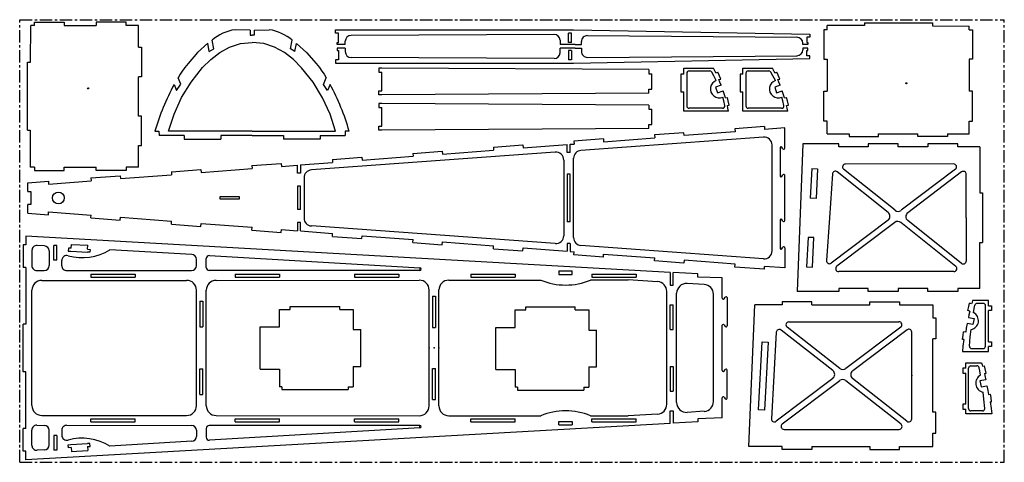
# Model space of a CAD drawing. Header units: millimetres. Extents: x 0 to 1000, y 0 to 450.
import ezdxf

# ---------------------------------------------------------------- set-up
doc = ezdxf.new("R2010")
doc.units = ezdxf.units.MM
doc.header["$PDSIZE"] = -1
doc.linetypes.add('CENTERX2', pattern=[20.32, 12.7, -2.54, 2.54, -2.54])

msp = doc.modelspace()

# ---------------------------------------------------------------- linework, layer by layer
at = {"color": 7, "linetype": 'CENTERX2'}
for p, q in [((0, 0), (0, 450)), ((0, 450), (1000, 450)), ((1000, 0), (1000, 450)), ((406.4, 197.7), (406.4, 195.1)), ((406.4, 35), (406.4, 37.5)), ((0, 0), (1000, 0))]:
    msp.add_line(p, q, dxfattribs=at)
at = {"color": 7, "linetype": 'Continuous'}
for p, q in [((11, 406.9), (11.3, 444.1)), ((15, 444.1), (11.3, 444.1)), ((15, 447.5), (45, 447.5)), ((15, 444.1), (15, 447.5)), ((45, 447.5), (45, 444.1)), ((45, 444.1), (77.5, 444.1)), ((108, 447.5), (77.5, 447.5)), ((77.5, 447.5), (77.5, 444.1)), ((108, 444.1), (108, 447.5)), ((120.6, 444.1), (108, 444.1)), ((120.6, 422), (120.6, 444.1)), ((858, 444.1), (820.2, 444.1)), ((820.2, 439.8), (820.2, 444.1)), ((858, 446.8), (858, 444.1)), ((858, 446.8), (927.1, 446.8)), ((927.1, 446.8), (927.1, 443.7)), ((927.1, 443.7), (964.3, 443.5)), ((964.3, 439.8), (964.3, 443.5)), ((234, 439.4), (218.7, 439.8)), ((234, 439.4), (234, 434.1)), ((234, 434.1), (236.1, 434.1)), ((238.2, 434.1), (236.1, 434.1)), ((238.2, 439.4), (253.4, 439.8)), ((238.2, 439.4), (238.2, 434.1)), ((320.9, 439.8), (562.3, 439.8)), ((320.9, 436.2), (320.9, 439.8)), ((323.9, 436.2), (320.9, 436.2)), ((323.9, 426.9), (323.9, 436.2)), ((542.8, 434.9), (336.6, 434)), ((560.4, 436.2), (557.4, 436.2)), ((557.4, 426.9), (557.4, 436.2)), ((560.4, 426.9), (560.4, 436.2)), ((562.3, 439.8), (802.4, 435.1)), ((576.6, 433.8), (789.5, 432.1)), ((802.4, 432.1), (799.3, 432.1)), ((799.3, 432.1), (799.3, 426.9)), ((802.4, 435.1), (802.4, 432.1)), ((820.2, 439.8), (816.8, 439.8)), ((816.8, 439.8), (816.8, 409.8)), ((964.3, 439.8), (967.7, 439.8)), ((967.7, 439.8), (967.7, 409.8)), ((120.6, 422), (123.7, 422)), ((123.7, 422), (123.7, 392)), ((192.6, 417.6), (191.1, 426)), ((192.6, 417.6), (197.1, 420.3)), ((197.1, 420.3), (195.4, 429.2)), ((275, 420.3), (276.7, 429.2)), ((279.5, 417.6), (275, 420.3)), ((279.5, 417.6), (281.1, 425.9)), ((322.4, 424.6), (322.4, 426.9)), ((322.4, 426.9), (323.9, 426.9)), ((330.6, 424.6), (322.4, 424.6)), ((330.6, 420.9), (322.4, 420.9)), ((322.4, 420.9), (322.4, 418.6)), ((330.6, 426.9), (330.6, 428)), ((330.6, 424.6), (330.6, 426.9)), ((330.6, 420.9), (330.6, 418.5)), ((548.8, 429.3), (548.8, 424.6)), ((560.7, 424.6), (548.8, 424.6)), ((560.7, 420.9), (548.8, 420.9)), ((548.8, 416.2), (548.8, 420.9)), ((560.4, 426.9), (557.4, 426.9)), ((564, 424.6), (560.7, 424.6)), ((564, 420.9), (560.7, 420.9)), ((564, 424.6), (570.5, 424.6)), ((564, 420.9), (570.5, 420.9)), ((570.5, 424.6), (570.5, 427.8)), ((570.5, 420.9), (570.5, 417.7)), ((795.4, 424.6), (795.4, 426.1)), ((800.6, 424.6), (795.4, 424.6)), ((795.4, 420.9), (795.4, 419.4)), ((800.6, 420.9), (795.4, 420.9)), ((799.3, 426.9), (800.6, 426.9)), ((800.6, 426.9), (800.6, 424.6)), ((800.6, 418.6), (800.6, 420.9)), ((322.4, 418.6), (323.9, 418.6)), ((323.9, 418.6), (323.9, 409.3)), ((330.6, 418.5), (330.6, 417.5)), ((542.8, 410.5), (336.6, 411.5)), ((557.4, 418.6), (557.4, 409.3)), ((560.4, 418.6), (557.4, 418.6)), ((560.4, 418.6), (560.4, 409.3)), ((562.3, 405.7), (802.4, 410.4)), ((576.6, 411.7), (789.5, 413.4)), ((799.3, 418.6), (800.6, 418.6)), ((799.3, 413.4), (799.3, 418.6)), ((802.4, 413.4), (799.3, 413.4)), ((802.4, 410.4), (802.4, 413.4)), ((7.9, 406.9), (11, 406.9)), ((7.9, 337.7), (7.9, 406.9)), ((320.9, 409.3), (320.9, 405.7)), ((323.9, 409.3), (320.9, 409.3)), ((320.9, 405.7), (562.3, 405.7)), ((364.8, 400.8), (364.8, 396.8)), ((367.9, 400.8), (364.8, 400.8)), ((638.9, 399.2), (367.9, 400.8)), ((560.4, 409.3), (557.4, 409.3)), ((674.5, 400.8), (704.6, 400.8)), ((674.5, 394.6), (674.5, 400.8)), ((734.5, 400.8), (764.6, 400.8)), ((734.5, 394.6), (734.5, 400.8)), ((816.8, 409.8), (820.2, 409.8)), ((820.2, 409.8), (820.2, 377.2)), ((964.3, 409.8), (964.3, 377.2)), ((967.7, 409.8), (964.3, 409.8)), ((123.7, 392), (120.6, 392)), ((120.6, 352), (120.6, 392)), ((163.6, 384.3), (160.9, 391)), ((308.5, 384.2), (311.2, 390.9)), ((364.8, 396.8), (367.9, 396.8)), ((367.9, 377.7), (367.9, 396.8)), ((638.9, 399.2), (638.9, 395.1)), ((638.9, 395.1), (641.9, 395.1)), ((641.9, 379.5), (641.9, 395.1)), ((674.5, 394.6), (671.6, 394.6)), ((671.6, 394.6), (671.6, 376.6)), ((677.5, 395.5), (677.5, 362.3)), ((679.9, 397.9), (700.8, 397.9)), ((707, 396.1), (708.9, 396.8)), ((734.5, 394.6), (731.6, 394.6)), ((731.6, 394.6), (731.6, 376.6)), ((737.5, 395.5), (737.5, 362.3)), ((739.9, 397.9), (760.8, 397.9)), ((767, 396.1), (768.9, 396.8)), ((156.8, 384.2), (159.4, 377.9)), ((159.4, 377.9), (163.6, 384.3)), ((312.7, 377.9), (308.5, 384.2)), ((315.3, 384.1), (312.7, 377.9)), ((712.3, 383.3), (706.8, 381.4)), ((706.8, 381.4), (708.7, 375.7)), ((710.1, 389.1), (712.1, 389.6)), ((772.3, 383.3), (766.8, 381.4)), ((766.8, 381.4), (768.7, 375.7)), ((770.1, 389.1), (772.1, 389.6)), ((364.8, 373.7), (364.8, 377.7)), ((364.8, 377.7), (367.9, 377.7)), ((367.9, 373.7), (364.8, 373.7)), ((638.9, 375.3), (367.9, 373.7)), ((638.9, 379.5), (641.9, 379.5)), ((638.9, 375.3), (638.9, 379.5)), ((671.6, 376.6), (674.5, 376.6)), ((674.5, 357), (674.5, 376.6)), ((708.7, 375.7), (714.4, 377.6)), ((716.7, 370.5), (718.7, 370.8)), ((731.6, 376.6), (734.5, 376.6)), ((734.5, 357), (734.5, 376.6)), ((768.7, 375.7), (774.4, 377.6)), ((776.7, 370.5), (778.7, 370.8)), ((816.8, 377.2), (820.2, 377.2)), ((816.8, 346.7), (816.8, 377.2)), ((967.7, 377.2), (964.3, 377.2)), ((967.7, 346.7), (967.7, 377.2)), ((364.8, 364.8), (364.8, 360.8)), ((367.9, 364.8), (364.8, 364.8)), ((364.8, 360.8), (367.9, 360.8)), ((638.9, 363.2), (367.9, 364.8)), ((367.9, 341.7), (367.9, 360.8)), ((638.9, 363.2), (638.9, 359.1)), ((718.7, 362.8), (720.7, 363.1)), ((778.7, 362.8), (780.7, 363.1)), ((123.7, 352), (120.6, 352)), ((123.7, 322), (123.7, 352)), ((638.9, 359.1), (641.9, 359.1)), ((641.9, 343.5), (641.9, 359.1)), ((720, 357), (674.5, 357)), ((713.8, 360), (679.9, 360)), ((780, 357), (734.5, 357)), ((773.8, 360), (739.9, 360)), ((364.8, 337.7), (364.8, 341.7)), ((364.8, 341.7), (367.9, 341.7)), ((638.9, 343.5), (641.9, 343.5)), ((638.9, 339.3), (638.9, 343.5)), ((756.3, 341.3), (726.4, 339.1)), ((756.3, 341.3), (756.5, 338.3)), ((820.2, 346.7), (816.8, 346.7)), ((820.2, 334.1), (820.2, 346.7)), ((964.3, 346.7), (967.7, 346.7)), ((964.3, 334.1), (964.3, 346.7)), ((7.9, 337.7), (10.7, 337.7)), ((10.7, 337.7), (10.7, 299.9)), ((137.4, 336.5), (141.3, 336.5)), ((141.3, 336.5), (141.5, 332.3)), ((167.1, 332.3), (141.5, 332.3)), ((236, 336.5), (151.2, 336.5)), ((167.1, 332.3), (167.1, 328.5)), ((204.2, 332.2), (204.2, 328.5)), ((236, 332.2), (204.2, 332.2)), ((236, 336.5), (320.9, 336.5)), ((236, 332.2), (267.9, 332.2)), ((267.9, 332.2), (267.9, 328.5)), ((305, 332.2), (305, 328.5)), ((305, 332.2), (330.5, 332.2)), ((330.7, 336.5), (330.5, 332.2)), ((334.7, 336.5), (330.7, 336.5)), ((367.9, 337.7), (364.8, 337.7)), ((638.9, 339.3), (367.9, 337.7)), ((755.5, 330.6), (570, 317.1)), ((674.5, 335.1), (644.6, 332.8)), ((644.6, 332.8), (644.9, 329.8)), ((674.8, 332.1), (674.5, 335.1)), ((726.6, 336.1), (674.8, 332.1)), ((726.4, 339.1), (726.6, 336.1)), ((777, 339.9), (756.5, 338.3)), ((777, 319.4), (777, 339.9)), ((820.2, 334.1), (842.3, 334.1)), ((842.3, 334.1), (842.3, 331.1)), ((842.3, 331.1), (872.3, 331.1)), ((872.3, 331.1), (872.3, 334.1)), ((872.3, 334.1), (912.3, 334.1)), ((912.3, 331.1), (912.3, 334.1)), ((942.3, 331.1), (912.3, 331.1)), ((942.3, 334.1), (942.3, 331.1)), ((942.3, 334.1), (964.3, 334.1)), ((120.6, 299.9), (120.6, 322)), ((120.6, 322), (123.7, 322)), ((167.1, 328.5), (204.2, 328.5)), ((305, 328.5), (267.9, 328.5)), ((481.1, 320.3), (511, 322.6)), ((481.1, 320.3), (481.3, 317.3)), ((511, 322.6), (511.2, 319.6)), ((511.2, 319.6), (556, 323)), ((556, 315.1), (556, 323)), ((559.1, 323.3), (563.1, 323.6)), ((559.1, 315.1), (559.1, 323.3)), ((592.8, 328.9), (562.9, 326.6)), ((562.9, 326.6), (563.1, 323.6)), ((592.8, 328.9), (593, 325.9)), ((593, 325.9), (644.9, 329.8)), ((764.1, 214.9), (764.1, 322.6)), ((775.2, 318.8), (774, 320.5)), ((795.5, 323.7), (789.5, 173.7)), ((831.8, 323.7), (795.5, 323.7)), ((831.8, 320.6), (831.8, 323.7)), ((861.8, 320.6), (831.8, 320.6)), ((892.2, 323.7), (861.8, 323.7)), ((861.8, 323.7), (861.8, 320.6)), ((892.2, 320.6), (892.2, 323.7)), ((922.3, 320.6), (892.2, 320.6)), ((952.7, 323.7), (922.3, 323.7)), ((922.3, 323.7), (922.3, 320.6)), ((952.7, 320.6), (952.7, 323.7)), ((975, 320.6), (952.7, 320.6)), ((975, 320.6), (975, 273.9)), ((544, 315.2), (296.2, 297.2)), ((317.6, 307.8), (347.5, 310.1)), ((347.5, 310.1), (347.7, 307.1)), ((347.7, 307.1), (399.6, 311.1)), ((399.4, 314.1), (429.2, 316.4)), ((399.4, 314.1), (399.6, 311.1)), ((429.2, 316.4), (429.5, 313.4)), ((429.5, 313.4), (481.3, 317.3)), ((559.1, 315.1), (556, 315.1)), ((772.2, 319.9), (772.2, 291.3)), ((235.8, 301.6), (265.7, 303.9)), ((235.8, 301.6), (236.1, 298.6)), ((265.7, 303.9), (266, 300.9)), ((266, 300.9), (282.2, 302.1)), ((282.2, 293.8), (282.2, 302.1)), ((285.2, 302.4), (317.8, 304.9)), ((285.2, 302.4), (285.2, 293.8)), ((317.6, 307.8), (317.8, 304.9)), ((552.6, 307.3), (552.6, 230.3)), ((562.6, 228.4), (562.6, 309.1)), ((948.5, 303.3), (838.7, 303.2)), ((15, 299.9), (10.7, 299.9)), ((15, 299.9), (15, 296.6)), ((15, 296.6), (45, 296.6)), ((45, 299.9), (77.5, 299.9)), ((45, 296.6), (45, 299.9)), ((72.3, 289.1), (102.2, 291.4)), ((77.5, 296.6), (77.5, 299.9)), ((108, 296.6), (77.5, 296.6)), ((102.2, 291.4), (102.4, 288.4)), ((102.4, 288.4), (154.3, 292.4)), ((120.6, 299.9), (108, 299.9)), ((108, 299.9), (108, 296.6)), ((154.1, 295.4), (184, 297.6)), ((154.1, 295.4), (154.3, 292.4)), ((184, 297.6), (184.2, 294.7)), ((184.2, 294.7), (236.1, 298.6)), ((285.2, 293.8), (282.2, 293.8)), ((559.1, 293.1), (556.1, 293.1)), ((556.1, 293.1), (556.1, 244.5)), ((559.1, 244.5), (559.1, 293.1)), ((774, 290.7), (775.2, 292.4)), ((777, 245.8), (777, 291.8)), ((804.4, 298.6), (802.8, 268.6)), ((804.4, 298.6), (810.4, 298.3)), ((810.4, 298.3), (808.8, 268.3)), ((825.5, 293.2), (822.5, 248.7)), ((882, 254.1), (830.4, 295.4)), ((889, 256.2), (836.8, 297.9)), ((950.3, 297.9), (895.1, 256.2)), ((956.6, 295.2), (902, 253.8)), ((961.4, 248.7), (961.4, 292.8)), ((8.3, 284.3), (29.1, 285.8)), ((8.3, 275.4), (8.3, 284.3)), ((29.1, 285.8), (29.4, 282.8)), ((29.4, 282.8), (72.5, 286.1)), ((72.3, 289.1), (72.5, 286.1)), ((285.2, 280.6), (282.2, 280.6)), ((282.2, 280.6), (282.2, 257)), ((285.2, 257), (285.2, 280.6)), ((288.8, 289.2), (288.8, 248.3)), ((8.3, 275.4), (11.3, 275.4)), ((11.3, 275.4), (11.3, 262.1)), ((975, 273.9), (978, 273.9)), ((978, 273.9), (978, 223.4)), ((11.3, 262.1), (8.3, 262.1)), ((8.3, 253.2), (8.3, 262.1)), ((203.1, 269.8), (203.1, 267.8)), ((223.1, 269.8), (203.1, 269.8)), ((203.1, 267.8), (223.1, 267.8)), ((223.1, 267.8), (223.1, 269.8)), ((808.8, 268.3), (802.8, 268.6)), ((8.3, 253.2), (29.1, 251.7)), ((29.1, 251.7), (29.4, 254.7)), ((29.4, 254.7), (72.5, 251.4)), ((72.3, 248.4), (72.5, 251.4)), ((285.2, 257), (282.2, 257)), ((72.3, 248.4), (102.2, 246.2)), ((102.2, 246.2), (102.4, 249.2)), ((102.4, 249.2), (154.3, 245.2)), ((154.1, 242.2), (154.3, 245.2)), ((154.1, 242.2), (184, 239.9)), ((184, 239.9), (184.2, 242.9)), ((184.2, 242.9), (236.1, 239)), ((282.2, 243.8), (282.2, 235.4)), ((285.2, 243.8), (282.2, 243.8)), ((285.2, 235.2), (285.2, 243.8)), ((544, 222.3), (296.2, 240.3)), ((559.1, 244.5), (556.1, 244.5)), ((772.2, 246.3), (772.2, 217.7)), ((775.2, 245.2), (774, 246.9)), ((822.5, 248.7), (819.5, 205.1)), ((881.9, 246.2), (824.3, 202.5)), ((888.8, 243.9), (830, 199.3)), ((950.7, 199.2), (894.9, 243.8)), ((956.6, 202.2), (901.9, 245.9)), ((961.4, 248.7), (961.4, 204.6)), ((660.7, 193.1), (6.4, 230)), ((6.4, 230), (6.4, 221.2)), ((235.8, 236), (236.1, 239)), ((235.8, 236), (265.7, 233.7)), ((265.7, 233.7), (266, 236.7)), ((266, 236.7), (282.2, 235.4)), ((285.2, 235.2), (317.8, 232.7)), ((317.6, 229.7), (317.8, 232.7)), ((347.5, 227.4), (347.7, 230.4)), ((347.7, 230.4), (399.6, 226.5)), ((6.4, 221.2), (3.4, 221.2)), ((3.4, 221.2), (3.4, 198.1)), ((25.2, 220), (17.7, 220.4)), ((37.8, 220.4), (34.8, 220.4)), ((34.8, 205.4), (34.8, 220.4)), ((37.8, 205.4), (37.8, 220.4)), ((52.3, 217.6), (52.5, 221.6)), ((52.5, 221.6), (69.1, 220.6)), ((68.9, 216.6), (69.1, 220.6)), ((317.6, 229.7), (347.5, 227.4)), ((399.4, 223.5), (399.6, 226.5)), ((399.4, 223.5), (429.2, 221.2)), ((429.2, 221.2), (429.5, 224.2)), ((429.5, 224.2), (481.3, 220.2)), ((481.1, 217.2), (481.3, 220.2)), ((559.1, 222.5), (556, 222.5)), ((556, 222.5), (556, 214.5)), ((559.1, 222.5), (559.1, 214.3)), ((755.5, 207), (570, 220.4)), ((800.7, 228.7), (799.2, 198.7)), ((806.7, 228.4), (800.7, 228.7)), ((805.1, 198.4), (806.7, 228.4)), ((975, 223.4), (978, 223.4)), ((975, 176.7), (975, 223.4)), ((12.4, 215.4), (12.4, 199.9)), ((29.9, 215), (29.9, 200)), ((49.6, 217.8), (49.4, 214.8)), ((49.4, 214.8), (52.1, 214.6)), ((52.3, 217.6), (49.6, 217.8)), ((52.1, 214.6), (68.7, 213.6)), ((71.4, 213.5), (68.7, 213.6)), ((68.9, 216.6), (71.6, 216.5)), ((71.6, 216.5), (71.4, 213.5)), ((174.8, 211.3), (91.6, 216.1)), ((192.7, 210.1), (406.4, 197.7)), ((481.1, 217.2), (511, 215)), ((511, 215), (511.2, 217.9)), ((511.2, 217.9), (556, 214.5)), ((559.1, 214.3), (563.1, 214)), ((562.9, 211), (563.1, 214)), ((592.8, 208.7), (562.9, 211)), ((592.8, 208.7), (593, 211.7)), ((593, 211.7), (644.9, 207.8)), ((774, 217.1), (775.2, 218.8)), ((777, 218.2), (777, 197.7)), ((37.8, 205.4), (34.8, 205.4)), ((42.8, 199.9), (42.8, 205.2)), ((179.5, 200), (179.5, 206.3)), ((189.5, 198.1), (189.5, 207.2)), ((644.6, 204.8), (644.9, 207.8)), ((674.5, 202.5), (644.6, 204.8)), ((674.8, 205.5), (674.5, 202.5)), ((726.6, 201.5), (674.8, 205.5)), ((726.4, 198.5), (726.6, 201.5)), ((6.4, 198.1), (3.4, 198.1)), ((6.4, 198.1), (6.4, 140.5)), ((17.4, 194.9), (25, 195)), ((47.9, 194.9), (174.5, 195)), ((72.4, 191.3), (117.4, 191.3)), ((72.4, 191.3), (72.4, 188.3)), ((117.4, 191.3), (117.4, 188.3)), ((406.4, 195.1), (192.5, 195.1)), ((218.9, 191.3), (263.9, 191.3)), ((218.9, 191.3), (218.9, 188.3)), ((263.9, 191.3), (263.9, 188.3)), ((340.1, 191.3), (385.1, 191.3)), ((340.1, 191.3), (340.1, 188.3)), ((385.1, 191.3), (385.1, 188.3)), ((458.2, 191.3), (503.2, 191.3)), ((458.2, 191.3), (458.2, 188.3)), ((503.2, 191.3), (503.2, 188.3)), ((547.7, 194.6), (547.7, 191.1)), ((547.7, 194.6), (561.2, 194.6)), ((547.7, 191.1), (561.2, 191.1)), ((561.2, 191.1), (561.2, 194.6)), ((581, 191.3), (626, 191.3)), ((581, 191.3), (581, 188.3)), ((626, 191.3), (626, 188.3)), ((660.7, 193.1), (660.7, 180.2)), ((688.7, 191.5), (663.8, 192.9)), ((663.8, 180.2), (663.8, 192.9)), ((688.7, 188.3), (688.7, 191.5)), ((756.3, 196.2), (726.4, 198.5)), ((756.3, 196.2), (756.5, 199.2)), ((777, 197.7), (756.5, 199.2)), ((799.2, 198.7), (805.1, 198.4)), ((948.8, 193.9), (831.8, 193.9)), ((22.4, 184.9), (169.5, 185)), ((72.4, 188.3), (117.4, 188.3)), ((199.5, 185), (405.8, 185.2)), ((218.9, 188.3), (263.9, 188.3)), ((340.1, 188.3), (385.1, 188.3)), ((435.8, 185.2), (529.2, 185.3)), ((458.2, 188.3), (503.2, 188.3)), ((579.8, 185.4), (617.9, 185.4)), ((581, 188.3), (626, 188.3)), ((647.8, 183.6), (617.9, 185.4)), ((660.7, 180.2), (663.8, 180.2)), ((695.2, 180.8), (677.8, 181.8)), ((713.6, 187.4), (688.7, 188.3)), ((713.6, 166.9), (713.6, 187.4)), ((12.4, 57.7), (12.4, 174.9)), ((179.5, 57.6), (179.5, 175)), ((189.5, 57.6), (189.5, 175)), ((415.8, 57.4), (415.8, 175.2)), ((425.8, 57.4), (425.8, 175.2)), ((657.2, 59), (657.2, 173.7)), ((667.2, 60.8), (667.2, 171.8)), ((704.6, 61.8), (704.6, 170.8)), ((831.8, 173.7), (789.5, 173.7)), ((831.8, 176.7), (831.8, 173.7)), ((861.8, 176.7), (831.8, 176.7)), ((861.8, 173.7), (861.8, 176.7)), ((892.2, 173.7), (861.8, 173.7)), ((892.2, 176.7), (892.2, 173.7)), ((922.3, 176.7), (892.2, 176.7)), ((922.3, 173.7), (922.3, 176.7)), ((952.7, 173.7), (922.3, 173.7)), ((952.7, 176.7), (952.7, 173.7)), ((975, 176.7), (952.7, 176.7)), ((182.9, 163.7), (185.9, 163.7)), ((182.9, 163.7), (182.9, 137.6)), ((185.9, 163.7), (185.9, 137.6)), ((419.2, 169), (422.2, 169)), ((419.2, 169), (419.2, 137.2)), ((422.2, 169), (422.2, 137.2)), ((660.7, 135.1), (660.7, 160.2)), ((660.7, 160.2), (663.7, 160.2)), ((663.7, 135.1), (663.7, 160.2)), ((715.5, 166.3), (716.6, 168)), ((718.5, 167.4), (718.5, 138.8)), ((740.4, 16.2), (746.5, 160.2)), ((774.4, 160.2), (746.5, 160.2)), ((804.4, 163.2), (774.4, 163.2)), ((774.4, 163.2), (774.4, 160.2)), ((804.4, 160.2), (804.4, 163.2)), ((804.4, 160.2), (863.5, 160.2)), ((863.5, 163.2), (893.5, 163.2)), ((863.5, 160.2), (863.5, 163.2)), ((893.5, 163.2), (893.5, 160.2)), ((893.5, 160.2), (927.5, 160.2)), ((927.5, 160.2), (927.5, 146.9)), ((966.8, 161.1), (964.8, 161.7)), ((983.9, 164.5), (967.7, 164.5)), ((978.6, 161.5), (972.5, 161.5)), ((983.9, 159.2), (983.9, 164.5)), ((263.9, 155.4), (274.8, 155.4)), ((263.9, 137.6), (263.9, 155.4)), ((274.8, 155.4), (274.8, 158.4)), ((274.8, 158.4), (325, 158.4)), ((325, 155.4), (325, 158.4)), ((325, 155.4), (338.7, 155.4)), ((338.7, 155.4), (338.7, 134.9)), ((503.2, 155), (514.1, 155)), ((503.2, 137.2), (503.2, 155)), ((514.1, 155), (514.1, 158)), ((514.1, 158), (564.3, 158)), ((564.3, 155), (564.3, 158)), ((564.3, 155), (578, 155)), ((578, 155), (578, 134.5)), ((964.9, 153.7), (963, 154.2)), ((980.9, 118), (980.9, 159.2)), ((983.9, 159.2), (986.9, 159.2)), ((983.9, 122.6), (983.9, 154.2)), ((986.9, 154.2), (983.9, 154.2)), ((986.9, 159.2), (986.9, 154.2)), ((6.4, 140.5), (3.4, 140.5)), ((3.4, 92.1), (3.4, 140.5)), ((781.2, 142.7), (893, 142.9)), ((927.5, 146.9), (930.6, 146.9)), ((930.6, 146.9), (930.6, 125.6)), ((968.2, 140.1), (962.3, 141.3)), ((963.5, 147.3), (969.4, 146.1)), ((969.4, 146.1), (968.2, 140.1)), ((182.9, 137.6), (185.9, 137.6)), ((244.2, 94.7), (244.2, 137.6)), ((244.2, 137.6), (263.9, 137.6)), ((338.7, 134.9), (346.6, 134.9)), ((346.6, 97.5), (346.6, 134.9)), ((419.2, 137.2), (422.2, 137.2)), ((483.5, 94.3), (483.5, 137.2)), ((483.5, 137.2), (503.2, 137.2)), ((578, 134.5), (585.9, 134.5)), ((585.9, 97.1), (585.9, 134.5)), ((660.7, 135.1), (663.7, 135.1)), ((713.6, 93.3), (713.6, 139.3)), ((715.5, 139.9), (716.6, 138.2)), ((768.4, 132.3), (763.4, 44.2)), ((825.9, 93.2), (773.3, 134.5)), ((832.9, 95.3), (779.3, 137.4)), ((894.8, 137.5), (839, 95.3)), ((901.2, 134.8), (846, 93)), ((906, 44.1), (906, 132.4)), ((960.8, 132.4), (958.7, 132.8)), ((750.5, 53.4), (754.2, 122.4)), ((754.2, 122.4), (760.3, 122.1)), ((760.3, 122.1), (756.6, 53.1)), ((927.5, 50.9), (927.5, 125.6)), ((930.6, 125.6), (927.5, 125.6)), ((958.9, 124.9), (957.6, 125)), ((983.9, 122.6), (986.9, 122.6)), ((986.9, 122.6), (986.9, 117.6)), ((957.4, 112.7), (983.9, 112.7)), ((966.9, 115.7), (978.5, 115.7)), ((986.9, 117.6), (983.9, 117.6)), ((983.9, 112.7), (983.9, 117.6)), ((960.8, 101.1), (976.9, 101.1)), ((960.8, 95.7), (960.8, 101.1)), ((6.4, 92.1), (3.4, 92.1)), ((6.4, 34.5), (6.4, 92.1)), ((182.9, 68.9), (182.9, 95)), ((182.9, 95), (185.9, 95)), ((185.9, 68.9), (185.9, 95)), ((244.2, 94.7), (263.9, 94.7)), ((263.9, 94.7), (263.9, 76.9)), ((338.7, 97.5), (346.6, 97.5)), ((338.7, 97.5), (338.7, 76.9)), ((419.2, 63.7), (419.2, 95.4)), ((419.2, 95.4), (422.2, 95.4)), ((422.2, 63.7), (422.2, 95.4)), ((483.5, 94.3), (503.2, 94.3)), ((503.2, 94.3), (503.2, 76.5)), ((578, 97.1), (585.9, 97.1)), ((578, 97.1), (578, 76.5)), ((660.7, 97.5), (663.7, 97.5)), ((660.7, 97.5), (660.7, 72.4)), ((663.7, 97.5), (663.7, 72.4)), ((715.5, 92.7), (716.6, 94.4)), ((718.5, 65.2), (718.5, 93.8)), ((960.8, 95.7), (957.8, 95.7)), ((957.8, 95.7), (957.8, 90.7)), ((957.8, 90.7), (960.8, 90.7)), ((960.8, 59.1), (960.8, 90.7)), ((963.8, 54.6), (963.8, 95.7)), ((966.1, 98.1), (972.2, 98.1)), ((977.9, 97.7), (979.8, 98.2)), ((979.8, 90.3), (981.7, 90.7)), ((825.8, 85.3), (768.2, 41.7)), ((832.8, 83), (774.5, 38.9)), ((895.1, 38.9), (838.9, 83)), ((901.1, 41.8), (845.9, 85.1)), ((981.2, 83.8), (975.3, 82.7)), ((975.3, 82.7), (976.4, 76.6)), ((266.3, 76.9), (263.9, 76.9)), ((266.3, 76.9), (266.3, 73.9)), ((266.3, 73.9), (333.5, 73.9)), ((333.5, 76.9), (333.5, 73.9)), ((333.5, 76.9), (338.7, 76.9)), ((505.6, 76.5), (503.2, 76.5)), ((505.6, 76.5), (505.6, 73.5)), ((505.6, 73.5), (572.8, 73.5)), ((572.8, 76.5), (572.8, 73.5)), ((572.8, 76.5), (578, 76.5)), ((660.7, 72.4), (663.7, 72.4)), ((976.4, 76.6), (982.3, 77.8)), ((182.9, 68.9), (185.9, 68.9)), ((419.2, 63.7), (422.2, 63.7)), ((713.6, 45.2), (713.6, 65.7)), ((715.5, 66.3), (716.6, 64.6)), ((983.9, 69), (986, 69.3)), ((985.8, 61.4), (987.1, 61.6)), ((660.7, 52.4), (663.8, 52.4)), ((660.7, 39.5), (660.7, 52.4)), ((663.8, 52.4), (663.8, 39.7)), ((695.2, 51.9), (677.8, 50.8)), ((756.6, 53.1), (750.5, 53.4)), ((930.6, 50.9), (927.5, 50.9)), ((930.6, 29.5), (930.6, 50.9)), ((960.8, 59.1), (957.8, 59.1)), ((957.8, 59.1), (957.8, 54.1)), ((957.8, 54.1), (960.8, 54.1)), ((960.8, 49.2), (960.8, 54.1)), ((977.8, 52.2), (966.1, 52.2)), ((22.4, 47.7), (169.5, 47.6)), ((72.4, 41.3), (72.4, 44.3)), ((72.4, 44.3), (117.4, 44.3)), ((72.4, 41.3), (117.4, 41.3)), ((117.4, 41.3), (117.4, 44.3)), ((199.5, 47.6), (405.8, 47.4)), ((218.9, 41.3), (218.9, 44.3)), ((218.9, 44.3), (263.9, 44.3)), ((218.9, 41.3), (263.9, 41.3)), ((263.9, 41.3), (263.9, 44.3)), ((340.1, 41.3), (340.1, 44.3)), ((340.1, 44.3), (385.1, 44.3)), ((340.1, 41.3), (385.1, 41.3)), ((385.1, 41.3), (385.1, 44.3)), ((435.8, 47.4), (529.2, 47.3)), ((458.2, 41.3), (458.2, 44.3)), ((458.2, 44.3), (503.2, 44.3)), ((458.2, 41.3), (503.2, 41.3)), ((503.2, 41.3), (503.2, 44.3)), ((547.7, 41.6), (561.2, 41.6)), ((547.7, 38.1), (547.7, 41.6)), ((561.2, 41.6), (561.2, 38.1)), ((579.8, 47.3), (617.9, 47.2)), ((581, 41.3), (581, 44.3)), ((581, 44.3), (626, 44.3)), ((581, 41.3), (626, 41.3)), ((647.8, 49), (617.9, 47.2)), ((626, 41.3), (626, 44.3)), ((688.7, 41.1), (663.8, 39.7)), ((713.6, 45.2), (688.7, 44.3)), ((688.7, 44.3), (688.7, 41.1)), ((987.2, 49.2), (960.8, 49.2)), ((3.4, 11.4), (3.4, 34.5)), ((6.4, 34.5), (3.4, 34.5)), ((660.7, 39.5), (6.4, 2.6)), ((12.4, 17.2), (12.4, 32.8)), ((17.4, 37.8), (25, 37.6)), ((29.9, 17.6), (29.9, 32.6)), ((42.8, 32.7), (42.8, 27.4)), ((47.9, 37.7), (174.5, 37.6)), ((179.5, 32.6), (179.5, 26.4)), ((189.5, 34.5), (189.5, 25.5)), ((406.4, 37.5), (192.5, 37.5)), ((406.4, 35), (192.7, 22.5)), ((547.7, 38.1), (561.2, 38.1)), ((776.3, 33.5), (893.2, 33.5)), ((37.8, 27.2), (34.8, 27.2)), ((34.8, 27.2), (34.8, 12.2)), ((37.8, 27.2), (37.8, 12.2)), ((174.8, 21.4), (91.6, 16.5)), ((927.5, 16.2), (927.5, 29.5)), ((927.5, 29.5), (930.6, 29.5)), ((6.4, 11.4), (3.4, 11.4)), ((6.4, 2.6), (6.4, 11.4)), ((25.2, 12.6), (17.7, 12.2)), ((37.8, 12.2), (34.8, 12.2)), ((49.4, 17.8), (52.1, 18)), ((49.6, 14.8), (49.4, 17.8)), ((52.3, 15), (49.6, 14.8)), ((52.1, 18), (68.7, 19)), ((52.3, 15), (52.5, 11)), ((52.5, 11), (69.1, 12)), ((71.4, 19.2), (68.7, 19)), ((68.9, 16), (71.6, 16.2)), ((68.9, 16), (69.1, 12)), ((71.6, 16.2), (71.4, 19.2)), ((774.4, 16.2), (740.4, 16.2)), ((774.4, 13.2), (774.4, 16.2)), ((804.4, 13.2), (774.4, 13.2)), ((804.4, 16.2), (804.4, 13.2)), ((804.4, 16.2), (863.5, 16.2)), ((863.5, 16.2), (863.5, 13.2)), ((863.5, 13.2), (893.5, 13.2)), ((893.5, 13.2), (893.5, 16.2)), ((893.5, 16.2), (927.5, 16.2))]:
    msp.add_line(p, q, dxfattribs=at)
at = {"color": 7, "linetype": 'Continuous', "flags": 128}
for points in [[(151.2, 336.5), (156.8, 354.1), (164.5, 370.8), (174.2, 386.5), (185.8, 401.3), (194.1, 409.6), (203.2, 416.7), (213.2, 422.2), (224.2, 425.7), (236.1, 426.9)], [(191.1, 426), (180.7, 416.7), (171, 405.6), (167.8, 401.5), (165.1, 397.7), (163, 394.6), (160.9, 391)], [(320.9, 336.5), (315.3, 354), (307.6, 370.7), (297.9, 386.5), (286.3, 401.2), (278, 409.5), (268.9, 416.6), (258.9, 422.2), (248, 425.7), (236.1, 426.9)], [(281.1, 425.9), (291.4, 416.7), (301.1, 405.6), (304.4, 401.4), (307, 397.7), (309.1, 394.5), (311.2, 390.9)], [(707, 396.1), (705.7, 398.7), (704.6, 400.8)], [(767, 396.1), (765.7, 398.7), (764.6, 400.8)], [(707.5, 388), (705, 392.9), (702.8, 396.7)], [(712.1, 389.6), (710.4, 393.7), (708.9, 396.8)], [(767.5, 388), (765, 392.9), (762.8, 396.7)], [(772.1, 389.6), (770.4, 393.7), (768.9, 396.8)], [(712.3, 383.3), (711.1, 386.5), (710.1, 389.1)], [(772.3, 383.3), (771.1, 386.5), (770.1, 389.1)], [(716.2, 362.8), (715, 367.5), (714, 371.2)], [(716.7, 370.5), (715.5, 374.5), (714.4, 377.6)], [(720.7, 363.1), (719.7, 367.4), (718.7, 370.8)], [(776.2, 362.8), (775, 367.5), (774, 371.2)], [(776.7, 370.5), (775.5, 374.5), (774.4, 377.6)], [(780.7, 363.1), (779.7, 367.4), (778.7, 370.8)], [(720, 357), (719.3, 360.2), (718.7, 362.8)], [(780, 357), (779.3, 360.2), (778.7, 362.8)], [(963, 154.2), (963.9, 158.4), (964.8, 161.7)], [(967.7, 164.5), (967.2, 162.6), (966.8, 161.1)], [(964.9, 153.7), (964.1, 150.1), (963.5, 147.3)], [(968.8, 152.1), (969.5, 156.3), (970.2, 159.6)], [(962.3, 141.3), (961.4, 136.3), (960.8, 132.4)], [(957.6, 125), (958.1, 129.4), (958.7, 132.8)], [(964.5, 118.2), (965.4, 127.6), (966.2, 134.9)], [(958.9, 124.9), (958, 118.1), (957.4, 112.7)], [(976.9, 101.1), (977.5, 99.2), (977.9, 97.7)], [(975.9, 88.7), (975.1, 92.9), (974.5, 96.2)], [(981.7, 90.7), (980.7, 94.9), (979.8, 98.2)], [(979.8, 90.3), (980.6, 86.7), (981.2, 83.8)], [(980.2, 54.8), (979.3, 64.1), (978.5, 71.4)], [(982.3, 77.8), (983.3, 72.9), (983.9, 69)], [(985.8, 61.4), (986.6, 54.6), (987.2, 49.2)], [(987.1, 61.6), (986.5, 65.9), (986, 69.3)]]:
    msp.add_lwpolyline(points, dxfattribs=at)
at = {"color": 7, "linetype": 'Continuous'}
for centre, radius in [((69.5, 380.2), 0.5), ((900.5, 385.3), 0.5), ((39.3, 268.8), 6)]:
    msp.add_circle(centre, radius, dxfattribs=at)
for centre, radius, start, end in [((225.7, 393.2), 47.1, 98.5599, 130.0906), ((246.4, 393.2), 47.1, 49.8695, 81.4009), ((336.6, 428), 6, 90, 180), ((542.8, 428.9), 6, 3.4074, 90), ((576.5, 427.8), 6, 89.5539, 180), ((789.4, 426.1), 6, 0, 89.5539), ((336.6, 417.5), 6, 180, 270), ((542.8, 416.5), 6, 270, 356.5926), ((576.5, 417.7), 6, 180, 270.4461), ((789.4, 419.4), 6, 270.4461, 0), ((679.9, 395.5), 2.37, 90, 180), ((700.8, 395.5), 2.37, 30.3855, 90), ((739.9, 395.5), 2.37, 90, 180), ((760.8, 395.5), 2.37, 30.3855, 90), ((371.2, 269), 243.4, 151.7546, 163.8875), ((100.8, 269.1), 243.4, 16.0723, 28.2065), ((710.4, 379.5), 9, 108.9946, 293.4231), ((770.4, 379.5), 9, 108.9946, 293.4231), ((679.9, 362.3), 2.37, 180, 270), ((713.8, 362.3), 2.37, 270, 12.6133), ((739.9, 362.3), 2.37, 180, 270), ((773.8, 362.3), 2.37, 270, 12.6133), ((756.1, 322.6), 8, 0, 94.156), ((773.2, 319.9), 1, 35, 180), ((544.6, 307.3), 8, 0, 94.156), ((570.6, 309.1), 8, 94.156, 180), ((776, 319.4), 1, 215, 0), ((838.7, 300.2), 3, 90.0591, 231.376), ((948.5, 300.3), 3, 307.1474, 90.0591), ((296.8, 289.2), 8, 94.156, 180), ((773.2, 291.3), 1, 180, 325), ((776, 291.8), 1, 0, 145), ((828.5, 293), 3, 51.376, 176.0685), ((958.4, 292.8), 3, 0, 127.1474), ((878.9, 250.2), 5, 307.1474, 51.376), ((892.1, 260.1), 5, 231.376, 307.1474), ((905, 249.8), 5, 127.1474, 231.376), ((296.8, 248.3), 8, 180, 265.844), ((773.2, 246.3), 1, 35, 180), ((776, 245.8), 1, 215, 0), ((891.8, 239.9), 5, 51.376, 127.1474), ((544.6, 230.3), 8, 265.844, 0), ((17.4, 215.4), 5, 86.6578, 179.984), ((570.6, 228.4), 8, 180, 265.844), ((24.9, 215), 5, 360, 86.6578), ((47.8, 205.2), 5, 74.7585, 180), ((63.3, 262), 53.9, 254.7585, 301.635), ((174.5, 206.3), 5, 0, 86.6578), ((192.5, 207.2), 3, 86.6578, 180), ((756.1, 214.9), 8, 265.844, 0), ((773.2, 217.7), 1, 180, 325), ((776, 218.2), 1, 360, 145), ((24.9, 200), 5, 271.1974, 360), ((174.5, 200), 5, 270.0488, 360), ((822.4, 204.9), 3, 176.0685, 307.1474), ((958.4, 204.6), 3, 231.376, 0), ((17.4, 199.9), 5, 179.984, 270.0488), ((47.8, 199.9), 5, 180, 270.0488), ((192.5, 198.1), 3, 180, 270), ((406.4, 196.4), 1.27, 270, 90), ((831.8, 196.9), 3, 127.1474, 270), ((948.8, 196.9), 3, 270, 51.376), ((22.4, 174.9), 10, 90.0488, 180), ((169.5, 175), 10, 0, 90.0488), ((199.5, 175), 10, 90.0488, 180), ((405.8, 175.2), 10, 0, 90.0488), ((435.8, 175.2), 10, 90.0488, 180), ((554.4, 245.3), 65.1, 247.1945, 292.9031), ((647.2, 173.7), 10, 360, 86.6578), ((677.2, 171.8), 10, 86.6578, 180), ((694.6, 170.8), 10, 0, 86.6578), ((714.6, 166.9), 1, 180, 325), ((717.5, 167.4), 1, 360, 145), ((972.5, 159.2), 2.37, 90, 168.894), ((978.6, 159.2), 2.37, 359.9953, 90), ((964.5, 144), 9.24, 280.6466, 62.2727), ((714.6, 139.3), 1, 35, 180), ((781.2, 139.7), 3, 90.0893, 231.8675), ((893, 139.9), 3, 307.1276, 90.0893), ((717.5, 138.8), 1, 215, 0), ((771.4, 132.1), 3, 51.8675, 176.7247), ((903, 132.4), 3, 360, 127.1276), ((966.9, 118), 2.37, 175.4632, 270), ((978.5, 118), 2.37, 270, 359.9953), ((714.6, 93.3), 1, 180, 325), ((717.5, 93.8), 1, 0, 145), ((822.8, 89.3), 5, 307.1276, 51.8675), ((836, 99.3), 5, 231.8675, 307.1276), ((849, 89), 5, 127.1276, 231.8675), ((966.1, 95.7), 2.37, 90, 180.0047), ((972.2, 95.7), 2.37, 11.106, 90), ((835.8, 79.1), 5, 51.8675, 127.1276), ((980.2, 80.5), 9.24, 117.7273, 259.3534), ((677.2, 60.8), 10, 180, 273.3422), ((694.6, 61.8), 10, 273.3422, 0), ((714.6, 65.7), 1, 35, 180), ((717.5, 65.2), 1, 215, 0), ((22.4, 57.7), 10, 180, 269.9512), ((169.5, 57.6), 10, 269.9512, 0), ((199.5, 57.6), 10, 180, 269.9512), ((405.8, 57.4), 10, 269.9512, 0), ((435.8, 57.4), 10, 180, 269.9512), ((554.4, -12.7), 65.1, 67.0969, 112.8055), ((647.2, 59), 10, 273.3422, 360), ((966.1, 54.6), 2.37, 180.0047, 270), ((977.8, 54.6), 2.37, 270, 4.5368), ((766.4, 44.1), 3, 176.7247, 307.1276), ((903, 44.1), 3, 231.8675, 0), ((17.4, 32.8), 5, 89.9512, 180.016), ((24.9, 32.6), 5, 0, 88.8026), ((47.8, 32.7), 5, 89.9512, 180), ((174.5, 32.6), 5, 0, 89.9512), ((192.5, 34.5), 3, 90, 180), ((406.4, 36.2), 1.27, 270, 90), ((776.3, 36.5), 3, 127.1276, 270), ((893.2, 36.5), 3, 270, 51.8675), ((47.8, 27.4), 5, 180, 285.2415), ((63.3, -29.4), 53.9, 58.365, 105.2415), ((174.5, 26.4), 5, 273.3422, 0), ((192.5, 25.5), 3, 180, 273.3422), ((17.4, 17.2), 5, 180.016, 273.3422), ((24.9, 17.6), 5, 273.3422, 0)]:
    msp.add_arc(centre, radius, start, end, dxfattribs=at)
for p in [(415.8, 116.3), (420.8, 116.3), (425.8, 116.3), (906, 88.2)]:
    msp.add_point(p, dxfattribs=at)

doc.saveas('drawing.dxf')
